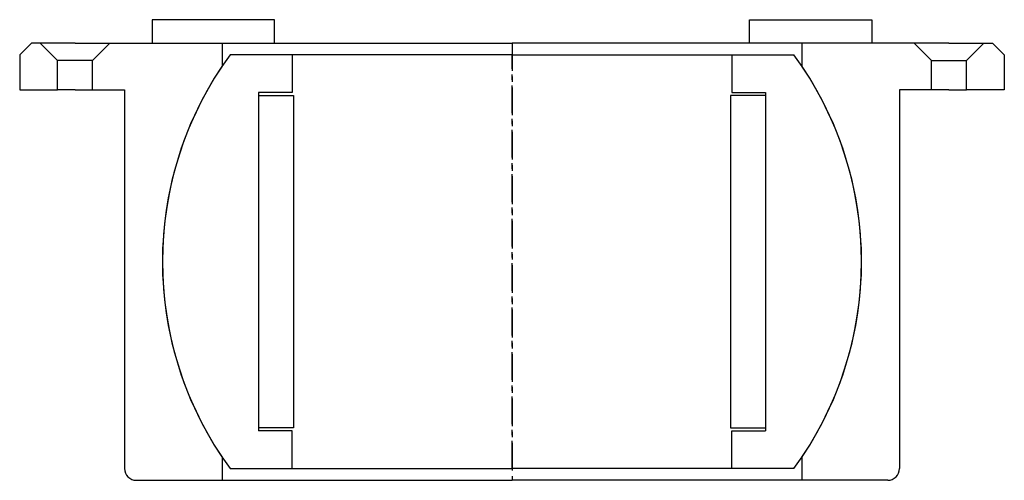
# Model space of a CAD drawing. Header units: millimetres. Extents: x -85 to 84, y -67 to 12.
import ezdxf

# ---------------------------------------------------------------- set-up
doc = ezdxf.new("R2010")
doc.units = ezdxf.units.MM
doc.header["$LTSCALE"] = 0.15
doc.header["$MEASUREMENT"] = 0
doc.linetypes.add('CENTER', pattern=[50.8, 31.75, -6.35, 6.35, -6.35])
doc.layers.get('0').update_dxf_attribs({"linetype": 'CONTINUOUS'})
doc.layers.add('CENTER', color=1, linetype='CENTER')

# ---------------------------------------------------------------- blocks, each defined once
blk = doc.blocks.new('5BT070-house')
for p, q in [((-82.5, 37.5), (-84.5, 35.5)), ((-81, 37.5), (-82.5, 37.5)), ((-81, 37.5), (-78, 34.5)), ((-75, 37.5), (-81, 37.5)), ((-75, 37.5), (-69, 37.5)), ((-69, 37.5), (-72, 34.5)), ((-69, 37.5), (0, 37.5)), ((-49.75, 37.5), (-49.75, 33.54)), ((69, 37.5), (0, 37.5)), ((49.75, 37.5), (49.75, 33.54)), ((69, 37.5), (72, 34.5)), ((75, 37.5), (69, 37.5)), ((75, 37.5), (81, 37.5)), ((81, 37.5), (78, 34.5)), ((81, 37.5), (82.5, 37.5)), ((82.5, 37.5), (84.5, 35.5)), ((-84.5, 35.5), (-84.5, 29.5)), ((84.5, 35.5), (84.5, 29.5)), ((-78, 29.5), (-78, 34.5)), ((-72, 34.5), (-78, 34.5)), ((-72, 29.5), (-72, 34.5)), ((72, 34.5), (78, 34.5)), ((72, 29.5), (72, 34.5)), ((78, 29.5), (78, 34.5)), ((-84.5, 29.5), (-78, 29.5)), ((-75, 29.5), (-78, 29.5)), ((-75, 29.5), (-72, 29.5)), ((-72, 29.5), (-66.5, 29.5)), ((-66.5, 29.5), (-66.5, -35.5)), ((72, 29.5), (66.5, 29.5)), ((66.5, 29.5), (66.5, -35.5)), ((75, 29.5), (72, 29.5)), ((75, 29.5), (78, 29.5)), ((84.5, 29.5), (78, 29.5)), ((-49.75, -33.54), (-49.75, -37.5)), ((49.75, -33.54), (49.75, -37.5)), ((-64.5, -37.5), (0, -37.5)), ((64.5, -37.5), (0, -37.5))]:
    blk.add_line(p, q)
for centre, radius, start, end in [((0, 0), 60, 146.0132, 213.9868), ((0, 0), 60, 326.0132, 33.9868), ((-64.5, -35.5), 2, 180, 270), ((64.5, -35.5), 2, 270, 0)]:
    blk.add_arc(centre, radius, start, end)
at = {"layer": 'CENTER'}
blk.add_line((0, 37.5), (0, -37.5), dxfattribs=at)
blk = doc.blocks.new('W80')
for p, q in [((-40.75, 5), (-61.75, 5)), ((-61.75, 5), (-61.75, 1)), ((-40.75, 1), (-40.75, 5)), ((40.75, 5), (61.75, 5)), ((40.75, 1), (40.75, 5)), ((61.75, 5), (61.75, 1)), ((-61.75, 1), (-40.75, 1)), ((61.75, 1), (40.75, 1))]:
    blk.add_line(p, q)
blk = doc.blocks.new('Ball-075120')
for p, q in [((0, 35.5), (-48.37, 35.5)), ((-37.75, 35.5), (-37.75, 29)), ((0, 35.5), (48.37, 35.5)), ((37.75, 35.5), (37.75, 29)), ((-43.5, 29), (-43.5, -29)), ((-37.75, 29), (-43.5, 29)), ((37.75, 29), (43.5, 29)), ((43.5, 29), (43.5, -29)), ((-43.5, 28.5), (-37.5, 28.5)), ((-37.5, 28.5), (-37.5, -28.5)), ((37.5, 28.5), (37.5, -28.5)), ((43.5, 28.5), (37.5, 28.5)), ((-37.5, -28.5), (-43.5, -28.5)), ((37.5, -28.5), (43.5, -28.5)), ((-37.75, -29), (-43.5, -29)), ((-37.75, -35.5), (-37.75, -29)), ((37.75, -29), (43.5, -29)), ((37.75, -35.5), (37.75, -29)), ((-48.37, -35.5), (0, -35.5)), ((48.37, -35.5), (0, -35.5))]:
    blk.add_line(p, q)
for start, end in [(143.7246, 216.2754), (323.7246, 36.2754)]:
    blk.add_arc((0, 0), 60, start, end)
at = {"layer": 'CENTER'}
blk.add_line((0, -35.5), (0, 35.5), dxfattribs=at)

msp = doc.modelspace()

# ---------------------------------------------------------------- block references
for name, p in [('W80', (0, 7)), ('5BT070-house', (0, -29.5)), ('Ball-075120', (0, -29.5))]:
    msp.add_blockref(name, p)

doc.saveas('drawing.dxf')
